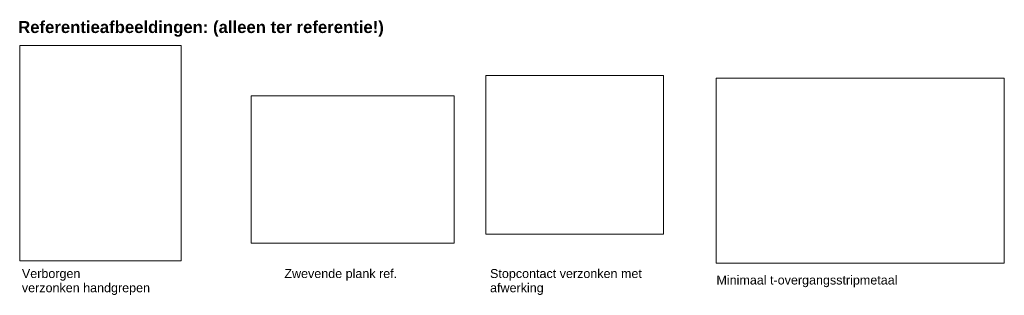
# Model space of a CAD drawing. Header units: millimetres. Extents: x 84717 to 122534, y -9418 to 31956.
# Tile 1 of 5: x 105189 to 121659, y -9418 to -4808. Entities that reach past the tile are written whole.
import ezdxf

# ---------------------------------------------------------------- set-up
doc = ezdxf.new("R2010")
doc.units = ezdxf.units.MM
doc.linetypes.add('Dash', pattern=[6.35, 3.175, -3.175])
for name, color, linetype, lineweight in [('A09-G--', 8, 'Dash', 5), ('A09-NT--3', 7, 'Continuous', 13), ('A09-NT--5', 7, 'Continuous', 5)]:
    doc.layers.add(name, color=color, linetype=linetype, lineweight=lineweight)
doc.styles.add('Arial_2', font='arial.ttf', dxfattribs={"height": 150})
doc.styles.add('Arial_B', font='arialbd.ttf', dxfattribs={"height": 200})
picture_1 = doc.add_image_def('image2.png', size_in_pixel=(564, 751))
picture_2 = doc.add_image_def('image3.png', size_in_pixel=(861, 624))
picture_3 = doc.add_image_def('image4.png', size_in_pixel=(390, 349))
picture_4 = doc.add_image_def('image8.png', size_in_pixel=(2048, 1314))

msp = doc.modelspace()

# ---------------------------------------------------------------- texts
at = {"layer": 'A09-NT--3', "char_height": 150, "attachment_point": 1, "style": 'Arial_2', "bg_fill": 3, "box_fill_scale": 1.25, "bg_fill_color": 256, "bg_fill_true_color": 13158600, "bg_fill_transparency": 0}
for s, insert, width in [('Verborgen', (105226.1, -8979.1), 1170.464), ('Zwevende plank ref.', (109616.4, -8979.1), 2276.793), ('Stopcontact verzonken met ', (113057.3, -8979.1), 3126.581), ('Minimaal t-overgangsstripmetaal', (116844, -9087.7), 3647.678)]:
    msp.add_mtext(s, dxfattribs=dict(at, insert=insert, width=width))
at = {"layer": 'A09-NT--5', "insert": (105163.5, -4831.2), "char_height": 200, "width": 7527.846, "attachment_point": 1, "style": 'Arial_B', "bg_fill": 3, "box_fill_scale": 1.25, "bg_fill_color": 256, "bg_fill_true_color": 13158600, "bg_fill_transparency": 0}
msp.add_mtext('Referentieafbeeldingen: (alleen ter referentie!)', dxfattribs=at)

# ---------------------------------------------------------------- pictures from other files: only their frames are drawn
at = {"layer": 'A09-G--'}
image = msp.add_image(picture_1, insert=(105189.3, -8840.9), size_in_units=(2703.3, 3599.6), dxfattribs=at)
image.dxf.flags = 7
image = msp.add_image(picture_3, insert=(112989.1, -8398.3), size_in_units=(2970.4, 2658.2), dxfattribs=at)
image.dxf.flags = 7
image = msp.add_image(picture_4, insert=(116841.7, -8878.5), size_in_units=(4817.2, 3090.7), dxfattribs=at)
image.dxf.flags = 7
image = msp.add_image(picture_2, insert=(109058.6, -8545.7), size_in_units=(3397.5, 2462.3), dxfattribs=at)
image.dxf.flags = 7

# ---------------------------------------------------------------- next in the draw order: texts
at = {"layer": 'A09-NT--3', "char_height": 150, "attachment_point": 1, "style": 'Arial_2', "bg_fill": 3, "box_fill_scale": 1.25, "bg_fill_color": 256, "bg_fill_true_color": 13158600, "bg_fill_transparency": 0}
for s, insert, width in [('verzonken handgrepen', (105226.1, -9217.2), 2565.4), ('afwerking', (113057.3, -9217.2), 1090.295)]:
    msp.add_mtext(s, dxfattribs=dict(at, insert=insert, width=width))

doc.saveas('drawing.dxf')
